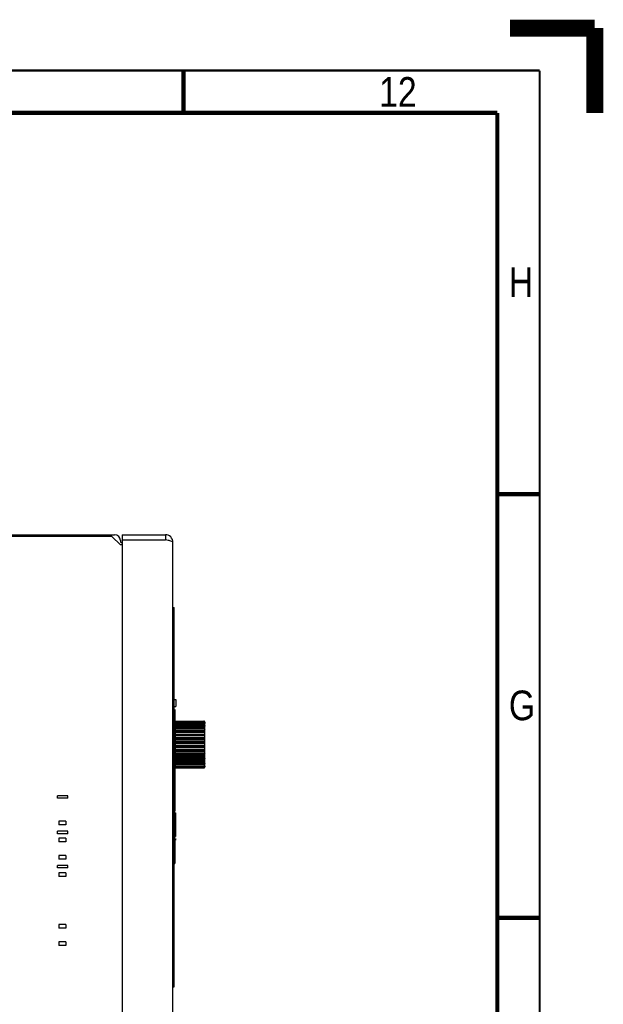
# Model space of a CAD drawing. Header units: millimetres. Extents: x -1 to 598, y -1 to 421.
# Tile 25 of 25: x 529 to 598, y 305 to 421. Entities that reach past the tile are written whole.
import ezdxf

# ---------------------------------------------------------------- set-up
doc = ezdxf.new("R2010")
doc.units = ezdxf.units.MM
doc.header["$LTSCALE"] = 32.67
doc.layers.get('0').update_dxf_attribs({"linetype": 'CONTINUOUS'})
for name, color, linetype in [('CHAMFERS', 7, 'CONTINUOUS'), ('ECAD_133B3925', 7, 'CONTINUOUS'), ('ROUNDS', 7, 'CONTINUOUS')]:
    doc.layers.add(name, color=color, linetype=linetype)
doc.styles.add('TEXTSTYLE_2', font='txt', dxfattribs={"width": 0.85})

msp = doc.modelspace()

# ---------------------------------------------------------------- linework, layer by layer
at = {"color": 7, "linetype": 'CONTINUOUS'}
for p, q in [((507.4529, 360.2136), (540.3729, 360.2136)), ((538.6529, 360.0136), (538.6529, 360.2136)), ((539.4529, 360.0136), (539.4529, 360.2136)), ((541.0529, 359.5336), (541.0529, 359.3736)), ((541.2529, 360.2136), (541.2529, 359.6136)), ((546.3529, 360.2136), (546.3529, 359.6136)), ((547.2529, 351.6136), (547.4129, 351.6136)), ((547.4129, 306.8536), (547.4129, 351.6136)), ((547.4129, 340.7473), (547.5729, 340.7473)), ((547.5729, 340.7473), (547.5729, 339.9273)), ((547.4129, 339.9273), (547.5729, 339.9273)), ((547.4649, 339.5923), (547.4649, 337.4684)), ((547.5489, 332.6501), (547.5489, 338.241)), ((547.5489, 338.241), (550.9057, 338.2114)), ((547.5489, 338.2263), (550.9057, 338.1979)), ((547.5489, 338.1707), (550.9057, 338.1408)), ((547.5489, 338.1271), (550.9057, 338.1009)), ((547.5489, 338.0177), (550.9057, 337.9883)), ((547.5489, 337.9465), (550.9057, 337.9231)), ((551.0289, 337.8042), (547.5489, 337.8149)), ((547.5489, 337.7865), (550.9057, 337.7585)), ((547.5489, 337.6898), (550.9057, 337.6701)), ((551.0289, 337.5541), (547.5489, 337.5614)), ((547.5489, 337.4841), (550.9057, 337.4585)), ((547.5489, 337.365), (550.9057, 337.3495)), ((551.0289, 337.24), (547.5489, 337.2436)), ((547.5489, 337.1199), (550.9057, 337.0973)), ((551.0289, 337.9826), (550.9363, 337.983)), ((551.0289, 338.0839), (551.003, 338.084)), ((547.5489, 336.9818), (550.9057, 336.971)), ((551.0289, 336.8714), (547.5489, 336.8712)), ((547.5489, 336.7047), (550.9057, 336.6859)), ((547.5489, 336.552), (550.9057, 336.5462)), ((551.0289, 336.4594), (547.5489, 336.4555)), ((551.0289, 336.2509), (547.5489, 336.2676)), ((547.5489, 336.2513), (550.9057, 336.2369)), ((547.5489, 336.0886), (550.9057, 336.0879)), ((551.0289, 336.0166), (547.5489, 336.0091)), ((551.0289, 335.7982), (547.5489, 335.8121)), ((547.5489, 335.7734), (550.9057, 335.7638)), ((547.5489, 335.6056), (550.9057, 335.6102)), ((551.0289, 335.5565), (547.5489, 335.5456)), ((551.0289, 335.3347), (547.5489, 335.3456)), ((547.5489, 335.2856), (550.9057, 335.281)), ((547.5489, 335.1177), (550.9057, 335.1274)), ((551.0289, 335.093), (547.5489, 335.079)), ((551.0289, 334.8745), (547.5489, 334.882)), ((547.5489, 334.8026), (550.9057, 334.8032)), ((547.5489, 334.6398), (550.9057, 334.6543)), ((551.0289, 334.6402), (547.5489, 334.6236)), ((551.0289, 334.4318), (547.5489, 334.4356)), ((547.5489, 334.3391), (550.9057, 334.3449)), ((547.5489, 334.1864), (550.9057, 334.2052)), ((551.0289, 334.0198), (547.5489, 334.0199)), ((547.5489, 333.9093), (550.9057, 333.9201)), ((547.5489, 333.7713), (550.9057, 333.7938)), ((551.0289, 333.6511), (547.5489, 333.6475)), ((547.5489, 333.5261), (550.9057, 333.5417)), ((547.5489, 333.407), (550.9057, 333.4326)), ((551.0289, 333.337), (547.5489, 333.3297)), ((547.5489, 333.2013), (550.9057, 333.221)), ((547.5489, 333.1047), (550.9057, 333.1326)), ((551.0289, 333.0869), (547.5489, 333.0762)), ((547.5489, 332.9447), (550.9057, 332.968)), ((547.5489, 332.8735), (550.9057, 332.9029)), ((547.5489, 332.764), (550.9057, 332.7903)), ((547.5489, 332.7204), (550.9057, 332.7504)), ((547.5489, 332.6648), (550.9057, 332.6932)), ((547.5489, 332.6501), (550.9057, 332.6798)), ((551.0289, 332.9086), (550.9363, 332.9082)), ((551.0289, 332.8072), (551.003, 332.8071)), ((533.6529, 329.1056), (533.6529, 329.3856)), ((534.8529, 329.1056), (534.8529, 329.3856)), ((547.4904, 327.3824), (547.5529, 327.3824)), ((547.5529, 327.3824), (547.5529, 324.5815)), ((533.8129, 326.4136), (533.8129, 325.9736)), ((534.6129, 326.4136), (534.6129, 325.9736)), ((533.6529, 324.9212), (533.6529, 325.2012)), ((533.8129, 324.3816), (533.8129, 323.9416)), ((534.6129, 324.3816), (534.6129, 323.9416)), ((534.8529, 324.9212), (534.8529, 325.2012)), ((547.4729, 324.2476), (547.4477, 324.2476)), ((547.4729, 324.5815), (547.5529, 324.5815)), ((547.5529, 324.3467), (547.5529, 324.1585)), ((547.447, 324.213), (547.4729, 324.213)), ((547.4729, 324.213), (547.4729, 321.4084)), ((547.4729, 324.1921), (547.5529, 324.1921)), ((547.4729, 324.1585), (547.5529, 324.1585)), ((533.8129, 322.3496), (533.8129, 321.9096)), ((534.6129, 322.3496), (534.6129, 321.9096)), ((533.6529, 320.8776), (533.6529, 321.1576)), ((534.8529, 320.8776), (534.8529, 321.1576)), ((547.4129, 321.4084), (547.4729, 321.4084)), ((533.8129, 320.3176), (533.8129, 319.8776)), ((534.6129, 320.3176), (534.6129, 319.8776)), ((547.3329, 315.6936), (547.4129, 315.6936)), ((547.3329, 314.8936), (547.3329, 315.6936)), ((533.8129, 314.2016), (533.8129, 313.7616)), ((534.6129, 314.2016), (534.6129, 313.7616)), ((547.3329, 314.8936), (547.4129, 314.8936)), ((533.8129, 312.1696), (533.8129, 311.7296)), ((534.6129, 312.1696), (534.6129, 311.7296)), ((547.2529, 306.8536), (547.4129, 306.8536))]:
    msp.add_line(p, q, dxfattribs=at)
at = {"color": 3, "linetype": 'CONTINUOUS'}
for p, q in [((540.0529, 360.0136), (541.0529, 359.0136)), ((541.2529, 360.2136), (546.3529, 360.2136)), ((541.2529, 359.6136), (541.2529, 244.0136)), ((541.2529, 359.6136), (546.3529, 359.6136)), ((547.2529, 244.3136), (547.2529, 359.3136))]:
    msp.add_line(p, q, dxfattribs=at)
at = {"color": 6, "linetype": 'CONTINUOUS'}
for p, q in [((534.8529, 329.3856), (533.6529, 329.3856)), ((534.8529, 329.1056), (533.6529, 329.1056)), ((534.6129, 326.4136), (533.8129, 326.4136)), ((534.6129, 325.9736), (533.8129, 325.9736)), ((534.8529, 325.2012), (533.6529, 325.2012)), ((534.8529, 324.9212), (533.6529, 324.9212)), ((534.6129, 324.3816), (533.8129, 324.3816)), ((534.6129, 323.9416), (533.8129, 323.9416)), ((534.6129, 322.3496), (533.8129, 322.3496)), ((534.8529, 321.1576), (533.6529, 321.1576)), ((534.8529, 320.8776), (533.6529, 320.8776)), ((534.6129, 321.9096), (533.8129, 321.9096)), ((534.6129, 320.3176), (533.8129, 320.3176)), ((534.6129, 319.8776), (533.8129, 319.8776)), ((534.6129, 314.2016), (533.8129, 314.2016)), ((534.6129, 313.7616), (533.8129, 313.7616)), ((534.6129, 312.1696), (533.8129, 312.1696)), ((534.6129, 311.7296), (533.8129, 311.7296))]:
    msp.add_line(p, q, dxfattribs=at)
at = {"color": 7, "linetype": 'CONTINUOUS', "true_color": 0xe0f2ff, "const_width": 2}
for points in [[(587, 420), (597, 420)], [(597, 410), (597, 420)]]:
    msp.add_lwpolyline(points, dxfattribs=at)
at = {"color": 2, "linetype": 'CONTINUOUS', "const_width": 0.25}
for points in [[(590.5, 415), (6.5, 415)], [(590.5, 15), (590.5, 415)]]:
    msp.add_lwpolyline(points, dxfattribs=at)
at = {"color": 7, "linetype": 'CONTINUOUS', "const_width": 0.5}
for points in [[(548.5, 415), (548.5, 410)], [(585.5, 410), (11.5, 410)], [(585.5, 20), (585.5, 410)], [(590.5, 365), (585.5, 365)], [(590.5, 315), (585.5, 315)]]:
    msp.add_lwpolyline(points, dxfattribs=at)
at = {"color": 7, "linetype": 'CONTINUOUS'}
for centre, radius, start, end in [((540.3729, 359.5336), 0.68, 0, 90), ((541.1329, 359.3736), 0.08, 180, 270)]:
    msp.add_arc(centre, radius, start, end, dxfattribs=at)
at = {"color": 3, "linetype": 'CONTINUOUS'}
msp.add_arc((546.3529, 359.3136), 0.9, 0, 90, dxfattribs=at)
msp.add_open_spline([(546.6973, 359.5386), (546.5828, 359.5649), (546.4678, 359.5892), (546.3529, 359.6136)], degree=3, dxfattribs=at)
msp.add_open_spline([(547.2529, 359.3136), (547.2529, 359.3363), (547.1983, 359.3893), (547.014, 359.4616), (546.8335, 359.5073), (546.6973, 359.5386)], degree=3, knots=[0, 0, 0, 0, 0.11132884, 0.31690807, 1, 1, 1, 1], dxfattribs=at)
at = {"layer": 'CHAMFERS', "color": 3, "linetype": 'CONTINUOUS'}
msp.add_line((540.0529, 360.0136), (508.9329, 360.0136), dxfattribs=at)
at = {"layer": 'CHAMFERS', "color": 7, "linetype": 'CONTINUOUS'}
msp.add_line((547.5017, 333.6149), (547.4129, 333.7026), dxfattribs=at)
for start, end in [(0.795141, 1.113394), (358.886606, 0.343885), (0.34467, 0.417038)]:
    msp.add_arc((147.4329, 331.2136), 400.076, start, end, dxfattribs=at)
at = {"layer": 'ECAD_133B3925', "color": 7, "linetype": 'CONTINUOUS'}
for p, q in [((547.4129, 336.7656), (547.5489, 336.7656)), ((547.5489, 334.1256), (547.4129, 334.1256))]:
    msp.add_line(p, q, dxfattribs=at)
at = {"layer": 'ROUNDS', "color": 7, "linetype": 'CONTINUOUS'}
for p, q in [((541.1329, 359.2936), (541.2529, 359.2936)), ((551.016, 338.1355), (550.9616, 338.1886)), ((550.9616, 338.1735), (551.016, 338.1166)), ((550.9761, 338.1076), (550.9616, 338.1203)), ((550.9616, 338.0756), (551.016, 338.0165)), ((551.016, 337.93), (550.9616, 337.9707)), ((550.9616, 337.8977), (551.016, 337.8383)), ((551.016, 337.7119), (550.9616, 337.7445)), ((550.9616, 337.6453), (551.016, 337.5874)), ((551.016, 337.4249), (550.9616, 337.4483)), ((550.9616, 337.3261), (551.016, 337.2715)), ((551.016, 337.0778), (550.9616, 337.0913)), ((551.016, 338.0727), (550.9761, 338.1076)), ((551.0289, 332.7838), (551.0289, 338.1074)), ((550.9616, 336.9498), (551.016, 336.9)), ((551.016, 336.681), (550.9616, 336.6844)), ((550.9616, 336.5277), (551.016, 336.4844)), ((551.016, 336.2468), (550.9616, 336.2397)), ((550.9616, 336.0728), (551.016, 336.0372)), ((551.016, 335.7882), (550.9616, 335.771)), ((550.9616, 335.5988), (551.016, 335.572)), ((551.016, 335.3192), (550.9616, 335.2923)), ((550.9616, 335.1202), (551.016, 335.103)), ((551.016, 334.854), (550.9616, 334.8183)), ((550.9616, 334.6514), (551.016, 334.6444)), ((551.016, 334.4068), (550.9616, 334.3634)), ((550.9616, 334.2068), (551.016, 334.2101)), ((551.016, 333.9911), (550.9616, 333.9414)), ((550.9616, 333.7998), (551.016, 333.8134)), ((551.016, 333.6197), (550.9616, 333.565)), ((550.9616, 333.4428), (551.016, 333.4662)), ((551.016, 333.3037), (550.9616, 333.2458)), ((550.9616, 333.1467), (551.016, 333.1792)), ((551.016, 333.0528), (550.9616, 332.9934)), ((550.9616, 332.9204), (551.016, 332.9611)), ((551.016, 332.8746), (550.9616, 332.8156)), ((550.9616, 332.7709), (550.9761, 332.7835)), ((551.016, 332.7746), (550.9616, 332.7176)), ((550.9616, 332.7026), (550.9798, 332.7204)), ((550.9761, 332.7835), (551.016, 332.8185)), ((550.9798, 332.7204), (550.998, 332.7381)), ((550.998, 332.7381), (551.016, 332.7557))]:
    msp.add_line(p, q, dxfattribs=at)
at = {"layer": 'ROUNDS', "color": 3, "linetype": 'CONTINUOUS'}
msp.add_line((541.2529, 359.0136), (541.0529, 359.0136), dxfattribs=at)
at = {"layer": 'ROUNDS', "color": 7, "linetype": 'CONTINUOUS'}
for centre, radius, start, end in [((550.9054, 337.2701), 0.0794, 44.887925, 89.745554), ((550.9759, 337.8042), 0.053, 0.006327, 13.870395), ((550.9868, 338.105), 0.0421, 0.001967, 3.109122), ((550.9054, 333.621), 0.0794, 270.254446, 315.112075), ((550.9759, 333.087), 0.053, 346.129605, 359.993673), ((550.9864, 332.7861), 0.0425, 344.494974, 356.812991), ((550.9868, 332.7861), 0.0421, 356.830785, 359.997957)]:
    msp.add_arc(centre, radius, start, end, dxfattribs=at)
for points, knots in [([(550.9057, 338.2114), (550.9161, 338.2113), (550.9368, 338.2072), (550.9544, 338.1956), (550.9616, 338.1886)], [0, 0, 0, 0, 0.50780241, 1, 1, 1, 1]), ([(550.9616, 338.1735), (550.9545, 338.181), (550.9371, 338.1933), (550.9161, 338.1979), (550.9057, 338.1979)], [0, 0, 0, 0, 0.49700455, 1, 1, 1, 1]), ([(550.9057, 338.1408), (550.911, 338.1407), (550.931, 338.1389), (550.9504, 338.13), (550.9616, 338.1203)], [0, 0, 0, 0, 0.26123666, 1, 1, 1, 1]), ([(550.9616, 338.0756), (550.9545, 338.0832), (550.9372, 338.0961), (550.9162, 338.1008), (550.9057, 338.1009)], [0, 0, 0, 0, 0.4996929, 1, 1, 1, 1]), ([(550.9057, 337.9883), (550.9109, 337.9882), (550.9306, 337.9867), (550.95, 337.9794), (550.9616, 337.9707)], [0, 0, 0, 0, 0.26587455, 1, 1, 1, 1]), ([(550.9616, 337.8977), (550.9545, 337.9054), (550.9373, 337.9183), (550.9162, 337.9231), (550.9057, 337.9231)], [0, 0, 0, 0, 0.50011396, 1, 1, 1, 1]), ([(550.9057, 337.7585), (550.9109, 337.7585), (550.9302, 337.7572), (550.9495, 337.7517), (550.9616, 337.7445)], [0, 0, 0, 0, 0.27072001, 1, 1, 1, 1]), ([(550.9616, 337.6453), (550.9545, 337.6529), (550.9372, 337.6655), (550.9161, 337.67), (550.9057, 337.6701)], [0, 0, 0, 0, 0.49824426, 1, 1, 1, 1]), ([(550.9057, 337.4585), (550.9109, 337.4585), (550.9299, 337.4575), (550.9489, 337.4538), (550.9616, 337.4483)], [0, 0, 0, 0, 0.27514648, 1, 1, 1, 1]), ([(550.9057, 337.0973), (550.9109, 337.0973), (550.9297, 337.0967), (550.9485, 337.0946), (550.9616, 337.0913)], [0, 0, 0, 0, 0.27847648, 1, 1, 1, 1]), ([(551.016, 338.1355), (551.0179, 338.1336), (551.0247, 338.1256), (551.0284, 338.1151), (551.0288, 338.1073)], [0, 0, 0, 0, 0.2582556, 1, 1, 1, 1]), ([(551.0289, 338.0839), (551.0289, 338.0927), (551.0254, 338.105), (551.0181, 338.1144), (551.016, 338.1166)], [0, 0, 0, 0, 0.74545178, 1, 1, 1, 1]), ([(551.016, 338.0727), (551.02, 338.0692), (551.0265, 338.0608), (551.0289, 338.0504), (551.0289, 338.0454)], [0, 0, 0, 0, 0.51567851, 1, 1, 1, 1]), ([(551.016, 337.93), (551.0198, 337.9271), (551.0263, 337.9202), (551.0289, 337.911), (551.0289, 337.9067)], [0, 0, 0, 0, 0.52945294, 1, 1, 1, 1]), ([(551.016, 337.7119), (551.0197, 337.7097), (551.026, 337.7046), (551.0289, 337.6968), (551.0289, 337.6933)], [0, 0, 0, 0, 0.55286213, 1, 1, 1, 1]), ([(551.0289, 337.5541), (551.0289, 337.5631), (551.0254, 337.5756), (551.0181, 337.5852), (551.016, 337.5874)], [0, 0, 0, 0, 0.74667349, 1, 1, 1, 1]), ([(551.016, 337.4249), (551.0179, 337.4241), (551.0234, 337.4214), (551.0289, 337.4158), (551.0289, 337.4115)], [0, 0, 0, 0, 0.33086227, 1, 1, 1, 1]), ([(551.0289, 337.24), (551.0289, 337.2486), (551.0253, 337.2604), (551.0181, 337.2694), (551.016, 337.2715)], [0, 0, 0, 0, 0.74343133, 1, 1, 1, 1]), ([(551.016, 337.0778), (551.0193, 337.0769), (551.024, 337.0758), (551.0289, 337.0718), (551.0289, 337.0701)], [0, 0, 0, 0, 0.66200572, 1, 1, 1, 1]), ([(550.9616, 336.9498), (550.9543, 336.9565), (550.9365, 336.9673), (550.9161, 336.971), (550.9057, 336.971)], [0, 0, 0, 0, 0.48816555, 1, 1, 1, 1]), ([(550.9057, 336.6859), (550.9109, 336.6859), (550.9296, 336.6857), (550.9482, 336.6852), (550.9616, 336.6844)], [0, 0, 0, 0, 0.28012897, 1, 1, 1, 1]), ([(550.9616, 336.5277), (550.9579, 336.5307), (550.9413, 336.5415), (550.9209, 336.5462), (550.9057, 336.5462)], [0, 0, 0, 0, 0.23560968, 1, 1, 1, 1]), ([(550.9057, 336.2369), (550.9109, 336.2368), (550.9296, 336.237), (550.9483, 336.238), (550.9616, 336.2397)], [0, 0, 0, 0, 0.27979116, 1, 1, 1, 1]), ([(550.9616, 336.0728), (550.9579, 336.0752), (550.9406, 336.0844), (550.9207, 336.0879), (550.9057, 336.0879)], [0, 0, 0, 0, 0.22811348, 1, 1, 1, 1]), ([(551.0289, 336.8714), (551.0289, 336.8766), (551.0266, 336.8874), (551.02, 336.8963), (551.016, 336.9)], [0, 0, 0, 0, 0.4886707, 1, 1, 1, 1]), ([(551.016, 336.681), (551.0178, 336.6809), (551.021, 336.6807), (551.0252, 336.6803), (551.0273, 336.6799), (551.0289, 336.6796), (551.0289, 336.6792)], [0, 0, 0, 0, 0.42644845, 0.73748154, 0.92772116, 1, 1, 1, 1]), ([(551.0289, 336.4594), (551.0289, 336.464), (551.0264, 336.4737), (551.0199, 336.4812), (551.016, 336.4844)], [0, 0, 0, 0, 0.47765033, 1, 1, 1, 1]), ([(551.016, 336.2468), (551.0192, 336.2472), (551.0234, 336.2479), (551.0277, 336.2494), (551.0289, 336.2505), (551.0289, 336.2509)], [0, 0, 0, 0, 0.70581575, 0.89885778, 1, 1, 1, 1]), ([(551.0289, 336.0166), (551.0289, 336.0204), (551.0261, 336.0289), (551.0197, 336.0347), (551.016, 336.0372)], [0, 0, 0, 0, 0.45896542, 1, 1, 1, 1]), ([(550.9057, 335.7638), (550.9109, 335.7637), (550.9297, 335.7643), (550.9486, 335.7669), (550.9616, 335.771)], [0, 0, 0, 0, 0.27752717, 1, 1, 1, 1]), ([(550.9616, 335.5988), (550.9578, 335.6007), (550.94, 335.6077), (550.9206, 335.6102), (550.9057, 335.6102)], [0, 0, 0, 0, 0.22065631, 1, 1, 1, 1]), ([(550.9057, 335.281), (550.9109, 335.281), (550.93, 335.2819), (550.9491, 335.2862), (550.9616, 335.2923)], [0, 0, 0, 0, 0.27375539, 1, 1, 1, 1]), ([(550.9616, 335.1202), (550.9577, 335.1214), (550.9395, 335.126), (550.9205, 335.1274), (550.9057, 335.1274)], [0, 0, 0, 0, 0.21438022, 1, 1, 1, 1]), ([(550.9057, 334.8032), (550.9109, 334.8032), (550.9303, 334.8045), (550.9497, 334.8106), (550.9616, 334.8183)], [0, 0, 0, 0, 0.26910916, 1, 1, 1, 1]), ([(551.016, 335.7882), (551.0194, 335.7892), (551.0246, 335.7911), (551.0289, 335.7961), (551.0289, 335.7982)], [0, 0, 0, 0, 0.6296827, 1, 1, 1, 1]), ([(551.0289, 335.5565), (551.0289, 335.5579), (551.0274, 335.5649), (551.0209, 335.5696), (551.016, 335.572)], [0, 0, 0, 0, 0.20675765, 1, 1, 1, 1]), ([(551.016, 335.3192), (551.0179, 335.3201), (551.0238, 335.3235), (551.0289, 335.3299), (551.0289, 335.3347)], [0, 0, 0, 0, 0.31514344, 1, 1, 1, 1]), ([(551.0289, 335.093), (551.0289, 335.0951), (551.0246, 335.1001), (551.0194, 335.1019), (551.016, 335.103)], [0, 0, 0, 0, 0.3703173, 1, 1, 1, 1]), ([(551.016, 334.854), (551.0197, 334.8565), (551.0261, 334.8623), (551.0289, 334.8707), (551.0289, 334.8745)], [0, 0, 0, 0, 0.54103458, 1, 1, 1, 1]), ([(550.9616, 334.6514), (550.9577, 334.6519), (550.9391, 334.6538), (550.9204, 334.6543), (550.9057, 334.6543)], [0, 0, 0, 0, 0.21048713, 1, 1, 1, 1]), ([(550.9057, 334.3449), (550.9109, 334.345), (550.9307, 334.3465), (550.9502, 334.3543), (550.9616, 334.3634)], [0, 0, 0, 0, 0.26426425, 1, 1, 1, 1]), ([(550.9616, 334.2068), (550.9577, 334.2066), (550.9391, 334.2056), (550.9204, 334.2053), (550.9057, 334.2052)], [0, 0, 0, 0, 0.2098443, 1, 1, 1, 1]), ([(550.9057, 333.9201), (550.9161, 333.9202), (550.9365, 333.9239), (550.9543, 333.9347), (550.9616, 333.9414)], [0, 0, 0, 0, 0.51183445, 1, 1, 1, 1]), ([(550.9616, 333.7998), (550.9577, 333.7988), (550.9393, 333.7952), (550.9205, 333.7939), (550.9057, 333.7938)], [0, 0, 0, 0, 0.21260093, 1, 1, 1, 1]), ([(551.0289, 334.6402), (551.0289, 334.6407), (551.0277, 334.6418), (551.0234, 334.6432), (551.0192, 334.6439), (551.016, 334.6444)], [0, 0, 0, 0, 0.10114222, 0.29418425, 1, 1, 1, 1]), ([(551.016, 334.4068), (551.0199, 334.4099), (551.0264, 334.4174), (551.0289, 334.4272), (551.0289, 334.4318)], [0, 0, 0, 0, 0.52234967, 1, 1, 1, 1]), ([(551.0289, 334.2119), (551.0289, 334.2116), (551.0273, 334.2113), (551.0252, 334.2108), (551.021, 334.2104), (551.0178, 334.2102), (551.016, 334.2101)], [0, 0, 0, 0, 0.07227884, 0.26251846, 0.57355155, 1, 1, 1, 1]), ([(551.016, 333.9911), (551.02, 333.9948), (551.0266, 334.0037), (551.0289, 334.0146), (551.0289, 334.0198)], [0, 0, 0, 0, 0.5113293, 1, 1, 1, 1]), ([(551.0289, 333.8211), (551.0289, 333.8193), (551.024, 333.8154), (551.0193, 333.8142), (551.016, 333.8134)], [0, 0, 0, 0, 0.33799428, 1, 1, 1, 1]), ([(551.016, 333.6197), (551.0181, 333.6218), (551.0253, 333.6307), (551.0289, 333.6426), (551.0289, 333.6511)], [0, 0, 0, 0, 0.25656867, 1, 1, 1, 1]), ([(550.9616, 333.4428), (550.9578, 333.4412), (550.9398, 333.435), (550.9206, 333.4328), (550.9057, 333.4326)], [0, 0, 0, 0, 0.21811593, 1, 1, 1, 1]), ([(550.9057, 333.221), (550.9161, 333.2211), (550.9372, 333.2257), (550.9545, 333.2383), (550.9616, 333.2458)], [0, 0, 0, 0, 0.50175574, 1, 1, 1, 1]), ([(550.9616, 333.1467), (550.9578, 333.1445), (550.9404, 333.136), (550.9207, 333.1327), (550.9057, 333.1326)], [0, 0, 0, 0, 0.22526081, 1, 1, 1, 1]), ([(550.9057, 332.968), (550.9162, 332.9681), (550.9373, 332.9729), (550.9545, 332.9857), (550.9616, 332.9934)], [0, 0, 0, 0, 0.49988604, 1, 1, 1, 1]), ([(550.9616, 332.9204), (550.9579, 332.9177), (550.941, 332.9074), (550.9208, 332.903), (550.9057, 332.9029)], [0, 0, 0, 0, 0.23284267, 1, 1, 1, 1]), ([(550.9057, 332.7903), (550.9162, 332.7903), (550.9372, 332.7951), (550.9545, 332.8079), (550.9616, 332.8156)], [0, 0, 0, 0, 0.5003071, 1, 1, 1, 1]), ([(550.9616, 332.7709), (550.958, 332.7677), (550.9416, 332.7559), (550.921, 332.7505), (550.9057, 332.7504)], [0, 0, 0, 0, 0.23988513, 1, 1, 1, 1]), ([(550.9057, 332.6932), (550.9161, 332.6933), (550.9371, 332.6978), (550.9545, 332.7102), (550.9616, 332.7176)], [0, 0, 0, 0, 0.50299545, 1, 1, 1, 1]), ([(550.9616, 332.7026), (550.9544, 332.6955), (550.9368, 332.684), (550.9161, 332.6799), (550.9057, 332.6798)], [0, 0, 0, 0, 0.49219759, 1, 1, 1, 1]), ([(551.0289, 333.4796), (551.0289, 333.4784), (551.0272, 333.4719), (551.0207, 333.4683), (551.016, 333.4662)], [0, 0, 0, 0, 0.19306131, 1, 1, 1, 1]), ([(551.016, 333.3037), (551.0181, 333.3059), (551.0254, 333.3156), (551.0289, 333.328), (551.0289, 333.337)], [0, 0, 0, 0, 0.25332651, 1, 1, 1, 1]), ([(551.0289, 333.1979), (551.0289, 333.1944), (551.026, 333.1865), (551.0197, 333.1815), (551.016, 333.1792)], [0, 0, 0, 0, 0.44713787, 1, 1, 1, 1]), ([(551.0289, 332.9844), (551.0289, 332.9801), (551.0263, 332.9709), (551.0198, 332.964), (551.016, 332.9611)], [0, 0, 0, 0, 0.47054706, 1, 1, 1, 1]), ([(551.0289, 332.8458), (551.0289, 332.8408), (551.0265, 332.8304), (551.02, 332.822), (551.016, 332.8185)], [0, 0, 0, 0, 0.48432149, 1, 1, 1, 1]), ([(551.016, 332.7746), (551.0181, 332.7768), (551.0254, 332.7861), (551.0289, 332.7984), (551.0289, 332.8072)], [0, 0, 0, 0, 0.25454822, 1, 1, 1, 1])]:
    msp.add_open_spline(points, degree=3, knots=knots, dxfattribs=at)
for points in [[(551.0289, 337.9826), (551.0289, 337.9947), (551.0242, 338.0076), (551.016, 338.0165)], [(551.0273, 337.8169), (551.0254, 337.8247), (551.0214, 337.8324), (551.016, 337.8383)], [(551.016, 333.0528), (551.0214, 333.0588), (551.0254, 333.0664), (551.0273, 333.0743)], [(551.016, 332.8746), (551.0242, 332.8835), (551.0289, 332.8965), (551.0289, 332.9086)], [(551.0273, 332.7748), (551.0253, 332.7676), (551.0213, 332.7608), (551.016, 332.7557)]]:
    msp.add_open_spline(points, degree=3, dxfattribs=at)

# ---------------------------------------------------------------- texts
at = {"color": 5, "linetype": 'CONTINUOUS', "char_height": 3.5, "attachment_point": 2, "line_spacing_factor": 0.9, "style": 'TEXTSTYLE_2'}
for s, insert, width in [('12', (573.7773, 414.2255), 5.95), ('H', (588.2947, 391.7789), 4.4625), ('G', (588.4094, 341.8162), 4.4625)]:
    msp.add_mtext(s, dxfattribs=dict(at, insert=insert, width=width))

doc.saveas('drawing.dxf')
